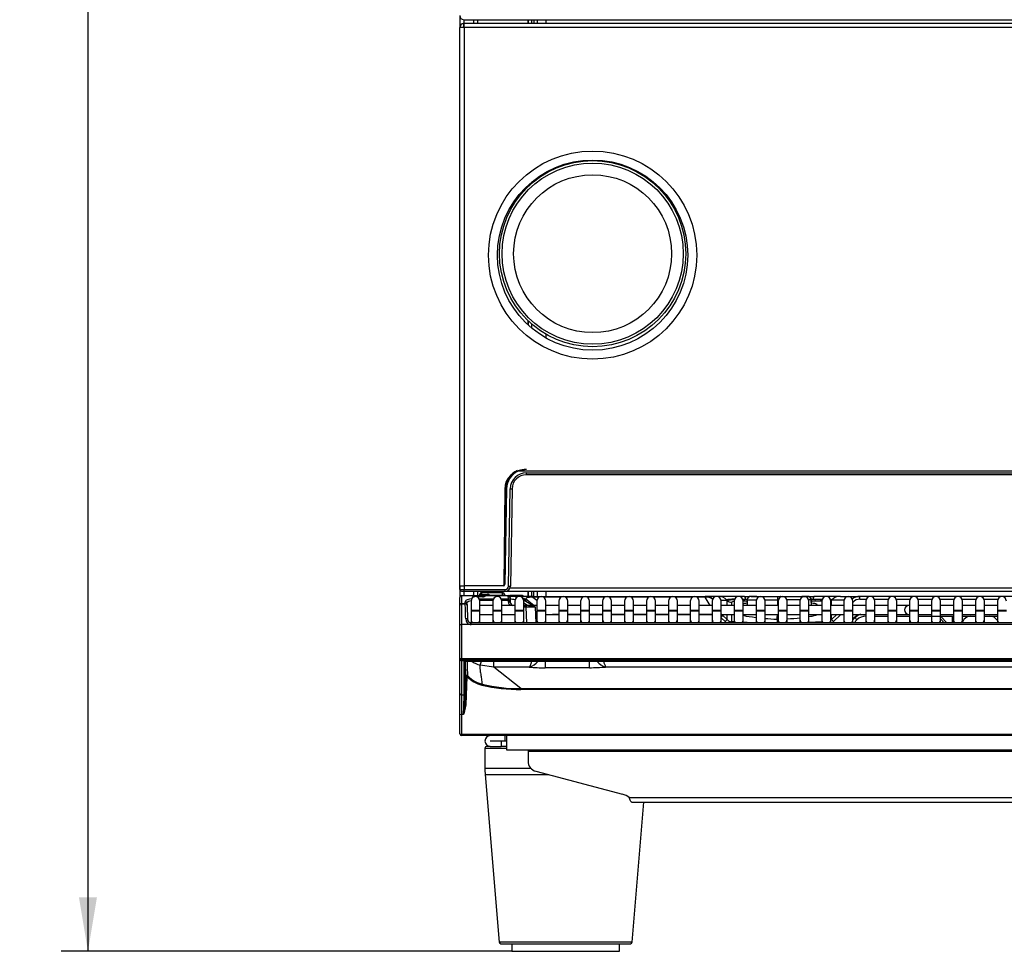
# Model space of a CAD drawing. Header units: millimetres. Extents: x 47 to 352, y 19 to 432.
# Tile 10 of 31: x 47 to 102, y 152 to 204. Entities that reach past the tile are written whole.
import ezdxf
from ezdxf.enums import TextEntityAlignment as Align

# ---------------------------------------------------------------- set-up
doc = ezdxf.new("R2010")
doc.units = ezdxf.units.MM
doc.layers.add('146338PRO-HÜLLEN', color=7, linetype='Continuous')
doc.layers.add('Standard', color=7, linetype='Continuous')
doc.styles.add('SEACAD_Arial', font='arial.ttf')
doc.dimstyles.new('ISO_(mm)', dxfattribs={"dimtxt": 3, "dimasz": 3, "dimexe": 1.5, "dimexo": 0, "dimgap": 0.75, "dimtad": 1, "dimlfac": 5, "dimtxsty": 'SEACAD_Arial', "dimblk1": '_SE_FILLED', "dimblk2": '_SE_FILLED', "dimsah": 1, "dimcen": 1.5, "dimadec": 0, "dimazin": 0, "dimtfac": 0.5, "dimtmove": 0, "dimatfit": 3, "dimfxl": 1, "dimarcsym": 0})

# ---------------------------------------------------------------- blocks, each defined once
blk = doc.blocks.new('SE')
at = {"layer": '146338PRO-HÜLLEN', "color": 7, "linetype": 'Continuous'}
for p, q in [((71.922, 204.54), (71.922, 203.864)), ((72.142, 203.898), (72.142, 204.103)), ((72.158, 204.304), (72.172, 204.304)), ((72.162, 204.104), (72.162, 204.304)), ((72.162, 203.864), (72.162, 204.104)), ((72.162, 204.104), (135.682, 204.104)), ((72.172, 204.304), (135.671, 204.304)), ((72.682, 204.304), (72.682, 204.104)), ((72.922, 204.104), (72.922, 204.304)), ((75.706, 204.304), (75.706, 204.104)), ((75.722, 204.304), (75.722, 204.104)), ((75.938, 204.104), (75.938, 204.304)), ((76.042, 204.304), (76.042, 204.104)), ((76.242, 204.104), (76.242, 204.304)), ((76.722, 204.304), (76.722, 204.104)), ((72.162, 203.864), (71.922, 203.864)), ((71.922, 172.704), (71.922, 203.864)), ((135.682, 203.864), (72.162, 203.864)), ((72.162, 203.864), (72.162, 172.744)), ((76.722, 195.802), (76.722, 195.752)), ((75.706, 195.058), (75.706, 194.982)), ((75.722, 195.073), (75.722, 194.998)), ((75.938, 195.195), (75.938, 195.263)), ((75.706, 187.543), (75.706, 187.309)), ((75.722, 187.528), (75.722, 187.294)), ((75.938, 187.105), (75.938, 187.331)), ((76.722, 186.774), (76.722, 186.565)), ((132.681, 179.142), (75.172, 179.142)), ((75.633, 178.944), (75.633, 179.042)), ((75.633, 179.042), (132.22, 179.042)), ((132.22, 178.944), (75.633, 178.944)), ((74.687, 178.839), (74.687, 178.814)), ((74.423, 178.132), (74.382, 172.803)), ((74.401, 173.044), (74.488, 178.163)), ((74.533, 178.163), (74.44, 172.842)), ((74.639, 172.739), (74.733, 178.158)), ((74.833, 178.158), (74.739, 172.738)), ((71.922, 172.704), (71.922, 172.104)), ((71.926, 172.744), (72.166, 172.744)), ((71.93, 172.542), (71.927, 172.704)), ((72.17, 172.444), (72.03, 172.444)), ((72.162, 172.204), (72.162, 172.444)), ((74.34, 172.744), (72.166, 172.744)), ((72.166, 172.744), (72.17, 172.542)), ((72.17, 172.444), (72.17, 172.542)), ((72.17, 172.542), (74.439, 172.542)), ((74.439, 172.444), (72.17, 172.444)), ((72.682, 172.444), (72.682, 172.2)), ((72.922, 172.204), (72.922, 172.444)), ((73.036, 172.204), (73.039, 172.273)), ((73.039, 172.273), (73.039, 172.283)), ((73.135, 172.264), (73.136, 172.274)), ((73.135, 172.264), (73.448, 172.264)), ((73.135, 172.234), (73.135, 172.264)), ((73.139, 172.359), (73.136, 172.274)), ((73.136, 172.274), (73.448, 172.274)), ((73.139, 172.38), (73.139, 172.359)), ((74.305, 172.38), (73.139, 172.38)), ((74.305, 172.359), (73.139, 172.359)), ((73.448, 172.264), (73.448, 172.274)), ((73.448, 172.234), (73.448, 172.264)), ((74.305, 172.38), (74.305, 172.359)), ((74.309, 172.225), (74.305, 172.359)), ((74.404, 172.283), (74.404, 172.273)), ((74.404, 172.273), (74.407, 172.204)), ((74.439, 172.542), (74.439, 172.444)), ((74.633, 172.444), (74.473, 172.444)), ((74.633, 172.444), (74.633, 172.518)), ((133.22, 172.444), (74.633, 172.444)), ((74.717, 172.64), (133.136, 172.64)), ((75.706, 172.444), (75.706, 172.164)), ((75.722, 172.444), (75.722, 172.164)), ((75.938, 172.164), (75.938, 172.444)), ((76.042, 172.164), (76.042, 172.444)), ((76.242, 172.164), (76.242, 172.444)), ((76.722, 172.444), (76.722, 172.164)), ((71.922, 172.104), (71.922, 172.096)), ((71.922, 171.675), (71.922, 172.096)), ((72.022, 172.204), (72.022, 172.189)), ((72.022, 172.204), (72.61, 172.204)), ((72.022, 172.189), (72.022, 171.768)), ((72.61, 172.189), (72.022, 172.189)), ((72.022, 171.768), (72.022, 171.754)), ((72.022, 171.768), (72.224, 171.768)), ((72.022, 171.754), (72.022, 170.596)), ((72.022, 171.754), (72.225, 171.754)), ((72.224, 171.768), (72.221, 171.865)), ((72.224, 171.768), (72.225, 171.754)), ((72.321, 171.776), (72.324, 171.679)), ((72.546, 171.901), (72.546, 171.401)), ((72.61, 172.189), (72.61, 172.204)), ((72.61, 172.204), (72.73, 172.204)), ((72.61, 172.187), (72.61, 172.189)), ((72.73, 172.204), (73.194, 172.204)), ((72.73, 172.204), (72.73, 172.144)), ((72.74, 172.145), (72.731, 172.145)), ((73.192, 172.144), (72.852, 172.145)), ((73.192, 172.14), (72.868, 172.14)), ((73.012, 172.027), (73.802, 172.027)), ((73.77, 171.934), (73.043, 171.934)), ((73.046, 171.401), (73.046, 171.901)), ((73.133, 172.204), (73.135, 172.234)), ((73.448, 172.234), (73.135, 172.234)), ((73.194, 172.204), (73.354, 172.204)), ((73.194, 172.144), (73.194, 172.204)), ((73.354, 172.201), (73.35, 172.189)), ((74.625, 172.189), (73.35, 172.189)), ((73.354, 172.204), (74.625, 172.204)), ((73.354, 172.204), (73.354, 172.201)), ((73.448, 172.234), (73.448, 172.204)), ((73.448, 172.234), (73.519, 172.234)), ((73.579, 172.225), (74.309, 172.225)), ((73.768, 171.901), (73.768, 171.401)), ((74.234, 172.027), (74.631, 172.027)), ((74.631, 171.934), (74.265, 171.934)), ((74.268, 171.401), (74.268, 171.901)), ((74.309, 172.225), (74.31, 172.204)), ((74.625, 172.204), (74.707, 172.204)), ((74.625, 172.189), (74.625, 172.204)), ((74.631, 172.027), (74.625, 172.189)), ((74.631, 171.934), (74.631, 172.027)), ((74.631, 171.934), (74.731, 171.938)), ((74.634, 171.843), (74.631, 171.934)), ((74.734, 171.847), (74.634, 171.843)), ((74.706, 172.164), (74.72, 172.164)), ((75.408, 172.204), (74.707, 172.204)), ((74.707, 172.165), (74.707, 172.204)), ((74.873, 172.164), (74.72, 172.164)), ((74.725, 172.107), (74.725, 172.1)), ((74.725, 172.1), (74.731, 171.938)), ((74.731, 171.938), (74.734, 171.847)), ((75.991, 172.164), (74.873, 172.164)), ((74.99, 171.901), (74.99, 171.401)), ((75.49, 171.401), (75.49, 171.901)), ((75.694, 171.661), (75.49, 171.778)), ((75.67, 171.949), (75.509, 171.949)), ((75.509, 171.949), (76.009, 171.661)), ((76.054, 171.661), (75.67, 171.949)), ((75.991, 172.164), (85.587, 172.164)), ((75.991, 172.164), (75.991, 172.128)), ((75.991, 172.128), (76.218, 171.958)), ((76.356, 172.128), (75.991, 172.128)), ((76.212, 171.901), (76.212, 171.401)), ((77.578, 172.128), (76.567, 172.128)), ((76.712, 171.401), (76.712, 171.901)), ((77.434, 171.901), (77.434, 171.401)), ((78.8, 172.128), (77.789, 172.128)), ((77.934, 171.401), (77.934, 171.901)), ((78.656, 171.901), (78.656, 171.401)), ((80.022, 172.128), (79.011, 172.128)), ((79.156, 171.401), (79.156, 171.901)), ((79.878, 171.901), (79.878, 171.401)), ((81.244, 172.128), (80.233, 172.128)), ((80.378, 171.401), (80.378, 171.901)), ((81.1, 171.901), (81.1, 171.401)), ((82.466, 172.128), (81.455, 172.128)), ((81.6, 171.401), (81.6, 171.901)), ((82.322, 171.901), (82.322, 171.401)), ((83.688, 172.128), (82.677, 172.128)), ((82.822, 171.401), (82.822, 171.901)), ((83.544, 171.901), (83.544, 171.401)), ((84.91, 172.128), (83.899, 172.128)), ((84.044, 171.401), (84.044, 171.901)), ((84.766, 171.901), (84.766, 171.401)), ((85.59, 172.128), (85.121, 172.128)), ((85.266, 171.401), (85.266, 171.901)), ((86.313, 172.164), (85.587, 172.164)), ((85.59, 172.128), (85.587, 172.164)), ((85.868, 171.661), (85.59, 172.128)), ((85.988, 171.901), (85.988, 171.401)), ((87.765, 172.164), (86.313, 172.164)), ((86.481, 171.959), (86.806, 171.959)), ((86.488, 171.401), (86.488, 171.901)), ((86.813, 171.951), (86.806, 171.959)), ((86.813, 171.661), (86.813, 171.951)), ((87.074, 171.661), (87.074, 171.835)), ((87.21, 171.901), (87.21, 171.401)), ((87.71, 171.401), (87.71, 171.901)), ((87.765, 172.164), (88.084, 172.164)), ((87.936, 171.983), (87.857, 171.985)), ((87.931, 171.967), (87.927, 171.71)), ((87.936, 171.967), (87.931, 171.661)), ((88.465, 172.164), (88.084, 172.164)), ((88.224, 172.164), (88.131, 172.164)), ((88.151, 172.164), (89.63, 172.164)), ((88.432, 171.901), (88.432, 171.401)), ((88.932, 171.401), (88.932, 171.901)), ((89.664, 171.967), (89.618, 171.967)), ((89.618, 171.967), (89.618, 171.661)), ((89.63, 172.164), (89.813, 172.164)), ((89.649, 172.164), (89.642, 172.164)), ((89.654, 171.901), (89.654, 171.401)), ((89.801, 172.164), (89.794, 172.164)), ((89.813, 172.164), (91.293, 172.164)), ((90.154, 171.401), (90.154, 171.901)), ((90.876, 171.901), (90.876, 171.401)), ((91.359, 172.164), (90.978, 172.164)), ((91.205, 172.164), (91.09, 172.164)), ((91.312, 172.164), (91.202, 172.164)), ((91.359, 172.164), (91.678, 172.164)), ((91.376, 171.401), (91.376, 171.901)), ((91.512, 171.661), (91.507, 171.967)), ((91.517, 171.71), (91.512, 171.967)), ((91.586, 171.985), (91.517, 171.983)), ((93.13, 172.164), (91.678, 172.164)), ((92.098, 171.901), (92.098, 171.401)), ((92.598, 171.401), (92.598, 171.901)), ((92.63, 171.951), (92.637, 171.959)), ((92.63, 171.661), (92.63, 171.951)), ((93.326, 171.959), (92.637, 171.959)), ((93.13, 172.164), (94.217, 172.164)), ((93.32, 171.901), (93.32, 171.401)), ((93.82, 171.401), (93.82, 171.901)), ((93.82, 171.834), (93.834, 171.848)), ((132.507, 172.164), (94.217, 172.164)), ((94.217, 172.006), (94.217, 172.164)), ((94.217, 172.006), (94.565, 172.006)), ((94.542, 171.901), (94.542, 171.401)), ((95.018, 172.006), (95.787, 172.006)), ((95.042, 171.401), (95.042, 171.901)), ((95.764, 171.901), (95.764, 171.401)), ((96.24, 172.006), (97.009, 172.006)), ((96.264, 171.401), (96.264, 171.901)), ((96.986, 171.901), (96.986, 171.401)), ((97.462, 172.006), (98.231, 172.006)), ((97.486, 171.401), (97.486, 171.901)), ((98.208, 171.901), (98.208, 171.401)), ((98.684, 172.006), (99.453, 172.006)), ((98.708, 171.401), (98.708, 171.901)), ((99.43, 171.901), (99.43, 171.401)), ((99.906, 172.006), (100.675, 172.006)), ((99.93, 171.401), (99.93, 171.901)), ((100.652, 171.901), (100.652, 171.401)), ((101.128, 172.006), (101.897, 172.006)), ((101.152, 171.401), (101.152, 171.901)), ((101.874, 171.901), (101.874, 171.401)), ((71.922, 171.654), (71.922, 171.675)), ((71.922, 170.601), (71.922, 171.654)), ((72.325, 171.657), (72.324, 171.679)), ((72.325, 171.657), (72.352, 170.892)), ((72.546, 171.401), (73.046, 171.401)), ((72.546, 171.401), (72.546, 171.361)), ((72.546, 171.361), (73.046, 171.361)), ((72.546, 171.361), (72.546, 170.869)), ((73.768, 171.661), (73.046, 171.661)), ((73.046, 171.361), (73.046, 171.401)), ((73.046, 170.869), (73.046, 171.361)), ((73.768, 171.401), (74.268, 171.401)), ((73.768, 171.401), (73.768, 171.361)), ((73.768, 171.361), (74.268, 171.361)), ((73.768, 171.361), (73.768, 170.869)), ((74.99, 171.661), (74.268, 171.661)), ((74.268, 171.361), (74.268, 171.401)), ((74.268, 170.869), (74.268, 171.361)), ((74.99, 171.401), (75.49, 171.401)), ((74.99, 171.401), (74.99, 171.361)), ((74.99, 171.361), (75.49, 171.361)), ((74.99, 171.361), (74.99, 170.869)), ((76.212, 171.661), (75.49, 171.661)), ((75.49, 171.654), (75.625, 171.654)), ((75.625, 171.554), (75.49, 171.554)), ((75.49, 171.361), (75.49, 171.401)), ((75.49, 170.869), (75.49, 171.361)), ((75.625, 171.654), (75.625, 171.554)), ((75.625, 171.654), (76.025, 171.654)), ((75.655, 170.695), (75.625, 171.554)), ((76.125, 171.557), (76.155, 170.695)), ((76.212, 171.401), (76.712, 171.401)), ((76.212, 171.401), (76.212, 171.361)), ((76.212, 171.361), (76.712, 171.361)), ((76.212, 171.361), (76.212, 170.869)), ((77.434, 171.661), (76.712, 171.661)), ((76.712, 171.361), (76.712, 171.401)), ((76.712, 170.869), (76.712, 171.361)), ((77.434, 171.401), (77.934, 171.401)), ((77.434, 171.401), (77.434, 171.361)), ((77.434, 171.361), (77.934, 171.361)), ((77.434, 171.361), (77.434, 170.869)), ((78.656, 171.661), (77.934, 171.661)), ((77.934, 171.361), (77.934, 171.401)), ((77.934, 170.869), (77.934, 171.361)), ((78.656, 171.401), (79.156, 171.401)), ((78.656, 171.401), (78.656, 171.361)), ((78.656, 171.361), (79.156, 171.361)), ((78.656, 171.361), (78.656, 170.869)), ((79.878, 171.661), (79.156, 171.661)), ((79.156, 171.361), (79.156, 171.401)), ((79.156, 170.869), (79.156, 171.361)), ((79.878, 171.401), (80.378, 171.401)), ((79.878, 171.401), (79.878, 171.361)), ((79.878, 171.361), (80.378, 171.361)), ((79.878, 171.361), (79.878, 170.869)), ((81.1, 171.661), (80.378, 171.661)), ((80.378, 171.361), (80.378, 171.401)), ((80.378, 170.869), (80.378, 171.361)), ((81.1, 171.401), (81.6, 171.401)), ((81.1, 171.401), (81.1, 171.361)), ((81.1, 171.361), (81.6, 171.361)), ((81.1, 171.361), (81.1, 170.869)), ((82.322, 171.661), (81.6, 171.661)), ((81.6, 171.361), (81.6, 171.401)), ((81.6, 170.869), (81.6, 171.361)), ((82.322, 171.401), (82.822, 171.401)), ((82.322, 171.401), (82.322, 171.361)), ((82.322, 171.361), (82.822, 171.361)), ((82.322, 171.361), (82.322, 170.869)), ((83.544, 171.661), (82.822, 171.661)), ((82.822, 171.361), (82.822, 171.401)), ((82.822, 170.869), (82.822, 171.361)), ((83.544, 171.401), (84.044, 171.401)), ((83.544, 171.401), (83.544, 171.361)), ((83.544, 171.361), (84.044, 171.361)), ((83.544, 171.361), (83.544, 170.869)), ((84.766, 171.661), (84.044, 171.661)), ((84.044, 171.361), (84.044, 171.401)), ((84.044, 170.869), (84.044, 171.361)), ((84.766, 171.401), (85.266, 171.401)), ((84.766, 171.401), (84.766, 171.361)), ((84.766, 171.361), (85.266, 171.361)), ((84.766, 171.361), (84.766, 170.869)), ((85.988, 171.661), (85.266, 171.661)), ((85.266, 171.361), (85.266, 171.401)), ((85.266, 170.869), (85.266, 171.361)), ((85.988, 171.401), (86.488, 171.401)), ((85.988, 171.401), (85.988, 171.361)), ((85.988, 171.361), (86.488, 171.361)), ((85.988, 171.361), (85.988, 170.869)), ((87.21, 171.661), (86.488, 171.661)), ((86.488, 171.361), (86.488, 171.401)), ((86.488, 170.869), (86.488, 171.361)), ((87.21, 171.401), (87.71, 171.401)), ((87.21, 171.401), (87.21, 171.361)), ((87.21, 171.361), (87.71, 171.361)), ((87.21, 171.361), (87.21, 170.869)), ((88.432, 171.661), (87.71, 171.661)), ((87.71, 171.361), (87.71, 171.401)), ((87.71, 170.869), (87.71, 171.361)), ((88.432, 171.401), (88.932, 171.401)), ((88.432, 171.401), (88.432, 171.361)), ((88.432, 171.361), (88.932, 171.361)), ((88.432, 171.361), (88.432, 170.869)), ((89.654, 171.661), (88.932, 171.661)), ((88.932, 171.361), (88.932, 171.401)), ((88.932, 170.869), (88.932, 171.361)), ((89.654, 171.401), (90.154, 171.401)), ((89.654, 171.401), (89.654, 171.361)), ((89.654, 171.361), (90.154, 171.361)), ((89.654, 171.361), (89.654, 170.869)), ((90.876, 171.661), (90.154, 171.661)), ((90.154, 171.361), (90.154, 171.401)), ((90.154, 170.869), (90.154, 171.361)), ((90.876, 171.401), (91.376, 171.401)), ((90.876, 171.401), (90.876, 171.361)), ((90.876, 171.361), (91.376, 171.361)), ((90.876, 171.361), (90.876, 170.869)), ((92.098, 171.661), (91.376, 171.661)), ((91.376, 171.361), (91.376, 171.401)), ((91.376, 170.869), (91.376, 171.361)), ((92.098, 171.401), (92.598, 171.401)), ((92.098, 171.401), (92.098, 171.361)), ((92.098, 171.361), (92.598, 171.361)), ((92.098, 171.361), (92.098, 170.869)), ((93.32, 171.661), (92.598, 171.661)), ((92.598, 171.361), (92.598, 171.401)), ((92.598, 170.869), (92.598, 171.361)), ((93.32, 171.401), (93.82, 171.401)), ((93.32, 171.401), (93.32, 171.361)), ((93.32, 171.361), (93.82, 171.361)), ((93.32, 171.361), (93.32, 170.869)), ((94.542, 171.661), (93.82, 171.661)), ((93.82, 171.361), (93.82, 171.401)), ((93.82, 170.869), (93.82, 171.361)), ((94.542, 171.401), (95.042, 171.401)), ((94.542, 171.401), (94.542, 171.361)), ((94.542, 171.361), (95.042, 171.361)), ((94.542, 171.361), (94.542, 170.869)), ((95.764, 171.661), (95.042, 171.661)), ((95.042, 171.361), (95.042, 171.401)), ((95.042, 170.869), (95.042, 171.361)), ((95.764, 171.401), (96.264, 171.401)), ((95.764, 171.401), (95.764, 171.361)), ((95.764, 171.361), (96.264, 171.361)), ((95.764, 171.361), (95.764, 170.869)), ((96.956, 171.661), (96.264, 171.661)), ((96.264, 171.361), (96.264, 171.401)), ((96.264, 170.869), (96.264, 171.361)), ((96.986, 171.661), (96.956, 171.661)), ((96.986, 171.401), (97.486, 171.401)), ((96.986, 171.401), (96.986, 171.361)), ((96.986, 171.361), (97.486, 171.361)), ((96.986, 171.361), (96.986, 170.869)), ((98.208, 171.661), (97.486, 171.661)), ((97.486, 171.361), (97.486, 171.401)), ((97.486, 170.869), (97.486, 171.361)), ((98.208, 171.401), (98.708, 171.401)), ((98.208, 171.401), (98.208, 171.361)), ((98.208, 171.361), (98.708, 171.361)), ((98.208, 171.361), (98.208, 170.869)), ((99.43, 171.661), (98.708, 171.661)), ((98.708, 171.361), (98.708, 171.401)), ((98.708, 170.869), (98.708, 171.361)), ((99.43, 171.401), (99.93, 171.401)), ((99.43, 171.401), (99.43, 171.361)), ((99.43, 171.361), (99.93, 171.361)), ((99.43, 171.361), (99.43, 170.869)), ((100.652, 171.661), (99.93, 171.661)), ((99.93, 171.361), (99.93, 171.401)), ((99.93, 170.869), (99.93, 171.361)), ((100.652, 171.401), (101.152, 171.401)), ((100.652, 171.401), (100.652, 171.361)), ((100.652, 171.361), (101.152, 171.361)), ((100.652, 171.361), (100.652, 170.869)), ((101.874, 171.661), (101.152, 171.661)), ((101.152, 171.361), (101.152, 171.401)), ((101.152, 170.869), (101.152, 171.361)), ((101.874, 171.401), (102.374, 171.401)), ((101.874, 171.401), (101.874, 171.361)), ((101.874, 171.361), (102.374, 171.361)), ((101.874, 171.361), (101.874, 170.869)), ((72.546, 170.869), (72.546, 170.696)), ((72.552, 170.59), (72.552, 170.695)), ((106.732, 170.695), (72.552, 170.695)), ((73.046, 171.161), (73.768, 171.161)), ((73.046, 170.695), (73.046, 170.869)), ((73.768, 170.869), (73.768, 170.695)), ((74.268, 171.161), (74.99, 171.161)), ((74.268, 170.695), (74.268, 170.869)), ((74.99, 170.869), (74.99, 170.695)), ((75.49, 170.695), (75.49, 170.869)), ((76.139, 171.161), (76.212, 171.161)), ((76.212, 170.869), (76.212, 170.695)), ((76.712, 171.161), (77.434, 171.161)), ((76.712, 170.695), (76.712, 170.869)), ((77.085, 171.161), (77.085, 171.153)), ((77.434, 171.153), (77.085, 171.153)), ((77.434, 170.869), (77.434, 170.695)), ((77.934, 171.161), (78.656, 171.161)), ((78.656, 171.153), (77.934, 171.153)), ((77.934, 170.695), (77.934, 170.869)), ((78.656, 170.869), (78.656, 170.695)), ((79.156, 171.161), (79.878, 171.161)), ((79.878, 171.153), (79.156, 171.153)), ((79.156, 170.695), (79.156, 170.869)), ((79.878, 170.869), (79.878, 170.695)), ((80.378, 171.161), (81.1, 171.161)), ((81.1, 171.153), (80.378, 171.153)), ((80.378, 170.695), (80.378, 170.869)), ((81.1, 170.869), (81.1, 170.695)), ((81.6, 171.161), (82.322, 171.161)), ((82.322, 171.153), (81.6, 171.153)), ((81.6, 170.695), (81.6, 170.869)), ((82.322, 170.869), (82.322, 170.695)), ((82.822, 171.161), (83.544, 171.161)), ((83.544, 171.153), (82.822, 171.153)), ((82.822, 170.695), (82.822, 170.869)), ((83.544, 170.869), (83.544, 170.695)), ((84.044, 171.161), (84.766, 171.161)), ((84.766, 171.153), (84.044, 171.153)), ((84.044, 170.695), (84.044, 170.869)), ((84.766, 170.869), (84.766, 170.695)), ((85.266, 171.161), (85.988, 171.161)), ((85.988, 171.153), (85.266, 171.153)), ((85.266, 170.695), (85.266, 170.869)), ((85.988, 170.869), (85.988, 170.695)), ((86.488, 171.161), (87.21, 171.161)), ((86.488, 170.972), (86.701, 170.76)), ((86.488, 170.695), (86.488, 170.869)), ((86.583, 171.1), (86.546, 171.161)), ((86.583, 171.1), (86.813, 170.87)), ((86.813, 170.87), (86.813, 171.161)), ((87.074, 170.753), (87.074, 171.161)), ((87.21, 170.746), (87.074, 170.753)), ((87.21, 170.869), (87.21, 170.695)), ((87.71, 171.161), (88.432, 171.161)), ((87.71, 170.695), (87.71, 170.869)), ((88.179, 170.695), (87.71, 170.72)), ((88.432, 170.869), (88.432, 170.695)), ((88.932, 171.161), (89.654, 171.161)), ((88.932, 170.695), (88.932, 170.869)), ((89.617, 170.695), (89.617, 170.87)), ((89.654, 170.869), (89.654, 170.695)), ((90.154, 171.161), (90.876, 171.161)), ((90.154, 170.695), (90.154, 170.869)), ((90.876, 170.869), (90.876, 170.695)), ((91.376, 171.161), (92.098, 171.161)), ((91.376, 170.695), (91.376, 170.869)), ((92.098, 170.739), (91.376, 170.701)), ((92.098, 170.869), (92.098, 170.695)), ((92.598, 171.161), (93.32, 171.161)), ((92.598, 170.695), (92.598, 170.869)), ((92.63, 170.87), (92.63, 171.161)), ((92.63, 170.87), (92.922, 171.161)), ((92.743, 170.76), (93.145, 171.161)), ((93.32, 170.869), (93.32, 170.695)), ((93.82, 171.161), (94.542, 171.161)), ((93.82, 170.909), (94.073, 171.161)), ((93.82, 170.849), (93.94, 170.97)), ((93.82, 170.695), (93.82, 170.869)), ((93.889, 170.695), (94.053, 170.859)), ((94.542, 170.869), (94.542, 170.695)), ((95.042, 171.161), (95.764, 171.161)), ((95.042, 171.064), (95.764, 171.064)), ((95.042, 170.695), (95.042, 170.869)), ((95.764, 170.869), (95.764, 170.695)), ((96.264, 171.161), (96.956, 171.161)), ((96.264, 171.064), (96.986, 171.064)), ((96.264, 170.695), (96.264, 170.869)), ((96.956, 171.161), (96.986, 171.161)), ((96.986, 170.869), (96.986, 170.695)), ((97.486, 171.161), (98.208, 171.161)), ((97.486, 171.064), (99.43, 171.064)), ((97.486, 170.695), (97.486, 170.869)), ((98.208, 170.869), (98.208, 170.695)), ((98.708, 171.161), (99.43, 171.161)), ((98.708, 170.914), (98.917, 170.695)), ((98.708, 170.695), (98.708, 170.869)), ((98.728, 171.034), (99.052, 170.695)), ((99.374, 170.695), (99.367, 171.064)), ((99.43, 170.869), (99.43, 170.695)), ((99.93, 171.161), (100.652, 171.161)), ((99.93, 171.064), (100.652, 171.064)), ((99.93, 170.695), (99.93, 170.869)), ((100.652, 170.869), (100.652, 170.695)), ((101.152, 171.161), (101.874, 171.161)), ((101.152, 171.064), (101.874, 171.064)), ((101.152, 170.695), (101.152, 170.869)), ((101.874, 170.869), (101.874, 170.695)), ((71.922, 168.675), (71.922, 170.601)), ((72.022, 170.596), (72.022, 168.687)), ((72.495, 170.596), (72.022, 170.596)), ((106.732, 170.59), (72.552, 170.59)), ((71.922, 166.768), (71.922, 168.675)), ((71.922, 168.675), (71.922, 168.675)), ((72.022, 168.687), (72.022, 168.662)), ((154.222, 168.687), (72.022, 168.687)), ((72.022, 168.575), (72.022, 168.662)), ((72.022, 168.662), (154.222, 168.662)), ((154.222, 168.575), (72.022, 168.575)), ((72.022, 168.575), (72.022, 166.669)), ((72.164, 166.669), (72.164, 168.542)), ((72.224, 168.555), (72.224, 166.727)), ((72.261, 167.695), (72.242, 168.555)), ((72.285, 168.557), (72.285, 168.557)), ((72.285, 168.557), (107.919, 168.557)), ((72.285, 168.557), (107.919, 168.557)), ((73.827, 168.223), (73.827, 168.557)), ((76.686, 168.55), (76.686, 168.187)), ((79.157, 168.187), (79.157, 168.55)), ((73.827, 168.223), (73.048, 168.332)), ((75.793, 168.223), (73.827, 168.223)), ((75.331, 167.022), (73.827, 168.223)), ((79.157, 168.187), (76.686, 168.187)), ((146.185, 168.223), (80.047, 168.223)), ((72.206, 166.119), (72.261, 167.695)), ((72.321, 167.7), (72.266, 166.125)), ((72.338, 167.683), (72.321, 167.7)), ((72.38, 167.717), (72.365, 167.734)), ((75.331, 167.022), (150.912, 167.022)), ((75.331, 167.022), (75.331, 166.969)), ((150.912, 166.969), (75.331, 166.969)), ((71.922, 165.602), (71.922, 166.768)), ((72.022, 166.669), (72.164, 166.669)), ((72.022, 166.669), (72.022, 165.589)), ((72.206, 166.119), (72.129, 165.589)), ((72.266, 166.125), (72.142, 165.626)), ((72.207, 166.121), (72.202, 166.054)), ((71.922, 164.504), (71.922, 165.602)), ((72.129, 165.589), (72.022, 165.589)), ((72.022, 165.589), (72.022, 164.493)), ((71.922, 164.504), (71.922, 164.504)), ((71.922, 164.5), (71.922, 164.504)), ((72.022, 164.493), (72.022, 164.491)), ((72.022, 164.491), (154.222, 164.491)), ((72.022, 164.404), (72.022, 164.491)), ((154.222, 164.404), (72.022, 164.404)), ((73.622, 164.104), (74.451, 164.104)), ((74.221, 164.103), (73.622, 164.103)), ((74.522, 164.103), (74.221, 164.103)), ((74.221, 164.103), (74.221, 163.803)), ((74.451, 164.104), (74.451, 164.404)), ((74.451, 164.104), (74.522, 164.104)), ((74.522, 164.404), (74.522, 163.604)), ((73.321, 163.703), (74.522, 163.703)), ((73.321, 163.703), (73.321, 162.569)), ((73.622, 163.803), (73.421, 163.803)), ((73.622, 163.803), (74.221, 163.803)), ((74.522, 163.803), (74.221, 163.803)), ((74.522, 163.604), (133.322, 163.604)), ((75.722, 163.604), (75.722, 163.516)), ((75.722, 163.516), (75.722, 162.985)), ((150.522, 163.516), (75.722, 163.516)), ((75.895, 162.569), (73.321, 162.569)), ((76.166, 162.414), (80.983, 161.143)), ((73.335, 162.237), (76.837, 162.237)), ((73.335, 162.237), (74.114, 152.894)), ((81.365, 160.947), (144.878, 160.947)), ((81.502, 160.699), (144.741, 160.699)), ((81.529, 152.894), (82.18, 160.699)), ((81.529, 152.894), (74.114, 152.894)), ((74.214, 152.803), (81.429, 152.803)), ((74.822, 152.803), (74.822, 152.383)), ((80.822, 152.383), (80.822, 152.803)), ((74.822, 152.383), (80.822, 152.383))]:
    blk.add_line(p, q, dxfattribs=at)
for centre, radius in [((79.322, 191.184), 5.8), ((79.322, 191.184), 5.3), ((79.322, 191.263), 5.188), ((79.322, 191.263), 5.048), ((79.322, 191.263), 4.4)]:
    blk.add_circle(centre, radius, dxfattribs=at)
for centre, radius, start, end in [((72.158, 204.54), 0.236, 180, 266.5645), ((72.162, 203.864), 0.24, 94.7802, 180), ((72.162, 203.864), 0.24, 90, 94.7802), ((72.158, 204.54), 0.236, 266.5645, 270), ((72.172, 204.54), 0.236, 266.5645, 270), ((72.162, 203.864), 0.04, 120, 180), ((72.162, 203.864), 0.04, 90, 120), ((75.523, 178.124), 1.1, 90, 179.5606), ((75.633, 178.144), 1.1, 114.7831, 179), ((75.633, 178.143), 1.16, 116.0601, 144.6264), ((75.633, 178.142), 0.9, 90, 179), ((75.633, 178.144), 0.8, 90, 179), ((75.633, 178.144), 1.1, 90, 114.7831), ((75.677, 178.155), 1.189, 146.3339, 179.6198), ((75.311, 179.668), 1.057, 233.8403, 237.0599), ((74.791, 180.068), 1.911, 268.2507, 271.2493), ((74.34, 172.844), 0.1, 270, 359), ((74.425, 174.494), 1.652, 268.5434, 270.5404), ((74.385, 173.104), 0.0603, 270.3224, 358.6788), ((72.042, 176.686), 4.145, 268.4455, 271.7628), ((73.139, 172.28), 0.0999, 89.7886, 178.185), ((73.133, 172.264), 0.0948, 86.6297, 174.7562), ((73.13, 172.18), 0.0948, 86.6282, 165.1817), ((73.135, 172.164), 0.1, 90, 156.4218), ((73.448, 172.074), 0.2, 48.8323, 90), ((73.448, 172.164), 0.1, 44.427, 90), ((74.304, 172.28), 0.0999, 1.815, 90.2114), ((74.31, 172.264), 0.0948, 5.2471, 93.3669), ((74.282, 172.804), 0.1, 325.2395, 359.5606), ((74.438, 172.742), 0.2, 270.0586, 358.9414), ((74.439, 172.744), 0.3, 270, 359), ((72.022, 172.104), 0.1, 90, 180), ((72.022, 171.654), 0.1, 90, 180), ((72.228, 171.672), 0.0963, 4.1513, 92.33), ((-54.647, 167.305), 126.95, 1.6283, 2.00832), ((72.225, 171.654), 0.1, 2, 90), ((72.796, 171.901), 0.25, 0, 180), ((72.61, 172.144), 0.06, 2.0076, 90), ((73.194, 172.434), 0.29, 269.5366, 278.0877), ((73.354, 172.144), 0.06, 90, 162.2298), ((73.591, 172.304), 0.1, 224.427, 270), ((73.292, 172.059), 0.332, 25.8309, 29.9522), ((74.018, 171.901), 0.25, 0, 180), ((74.315, 172.13), 0.0948, 51.7891, 93.3722), ((74.625, 172.104), 0.1, 2.0076, 90), ((74.934, 171.854), 0.3, 182.0076, 219.9385), ((74.712, 170.593), 1.571, 75.4162, 89.7193), ((74.595, 169.764), 2.244, 79.6195, 86.7455), ((74.934, 171.854), 0.2, 182.0076, 254.354), ((75.24, 171.901), 0.25, 0, 180), ((75.408, 172.104), 0.1, 36.8699, 90), ((76.462, 171.901), 0.25, 0, 180), ((77.684, 171.901), 0.25, 0, 180), ((78.906, 171.901), 0.25, 0, 180), ((80.128, 171.901), 0.25, 0, 180), ((81.35, 171.901), 0.25, 0, 180), ((82.572, 171.901), 0.25, 0, 180), ((83.794, 171.901), 0.25, 0, 180), ((85.016, 171.901), 0.25, 0, 180), ((86.238, 171.901), 0.25, 0, 180), ((88.131, 147.816), 24.171, 92.1852, 93.1254), ((87.46, 171.901), 0.25, 0, 180), ((88.131, 147.816), 24.171, 90.6489, 91.0532), ((88.131, 171.964), 0.2, 89.9991, 178.9983), ((88.143, 171.956), 0.208, 87.4313, 177.019), ((88.834, 1030.084), 858.117, 269.940068, 269.973179), ((88.682, 171.901), 0.25, 0, 180), ((88.834, 1030.084), 858.117, 270.005091, 270.052383), ((89.904, 171.901), 0.25, 0, 180), ((91.126, 171.901), 0.25, 0, 180), ((91.3, 171.956), 0.208, 2.9789, 92.5845), ((91.312, 171.964), 0.2, 1.0017, 90.0009), ((91.312, 147.816), 24.171, 88.0262, 89.3511), ((92.348, 171.901), 0.25, 0, 180), ((91.312, 147.816), 24.171, 86.8746, 86.9388), ((93.57, 171.901), 0.25, 0, 180), ((94.217, 171.462), 0.701, 89.9837, 127.6856), ((94.792, 171.901), 0.25, 0, 180), ((96.014, 171.901), 0.25, 0, 180), ((97.236, 171.901), 0.25, 0, 180), ((98.458, 171.901), 0.25, 0, 180), ((99.68, 171.901), 0.25, 0, 180), ((100.902, 171.901), 0.25, 0, 180), ((102.124, 171.901), 0.25, 0, 180), ((76.235, 120.092), 51.465, 90.1229, 90.6797), ((76.025, 171.554), 0.1, 2.0076, 90), ((86.081, 170.596), 0.711, 45.1274, 54.9536), ((96.956, 171.411), 0.25, 90, 270), ((72.584, 170.916), 0.332, 180.7299, 254.3925), ((72.564, 170.909), 0.219, 182.1367, 256.957), ((72.563, 170.902), 0.211, 182.5877, 241.709), ((72.563, 170.902), 0.211, 245.23, 256.6463), ((72.552, 170.883), 0.187, 258.4781, 269.9593), ((87.097, 171.155), 0.402, 225.097, 266.7523), ((88.062, 171.19), 1.556, 348.1944, 359.0757), ((90.98, 195.14), 24.308, 266.7106, 266.7872), ((89.722, 172.749), 1.881, 266.8238, 267.9279), ((92.346, 171.155), 0.402, 309.3259, 314.903), ((94.548, 170.361), 0.86, 110.6501, 134.9298), ((96.226, 173.195), 3.19, 224.2291, 227.0679), ((94.551, 170.356), 0.708, 90.2526, 134.6808), ((100.4, 170.564), 0.5, 90, 160.0087), ((101.444, 170.564), 0.5, 30.7121, 90), ((-9.275, 166.364), 81.651, 0.96105, 1.53956), ((73.489, 169.87), 1.6, 235.6238, 254.0014), ((65.691, 171.259), 7.918, 338.3004, 339.9672), ((75.371, 169.39), 1.241, 289.9165, 317.5585), ((80.462, 169.38), 1.229, 222.4042, 250.2857), ((82.188, 169.151), 2.334, 194.8395, 203.4375), ((76.62, 177.537), 9.351, 264.9326, 270.404), ((78.829, 187.013), 18.829, 270.9983, 273.7081), ((72.321, 167.692), 0.06, 43.5092, 177.8181), ((73.535, 168.842), 1.667, 224.0599, 256.8056), ((73.53, 168.825), 1.596, 223.9364, 256.9027), ((73.693, 167.105), 0.55, 162.5666, 168.0582), ((75.335, 176.618), 9.649, 256.9386, 269.9737), ((75.334, 176.595), 9.573, 256.9252, 269.9834), ((-4.046, 168.612), 76.235, 357.72752, 358.53938), ((56.175, 171.332), 16.956, 340.2019, 340.3332), ((72.022, 164.504), 0.1, 182.0076, 270), ((73.622, 164.103), 0.3, 90, 270), ((73.622, 164.103), 0.0004, 90, 270), ((73.421, 163.703), 0.1, 90, 180), ((77.321, 162.569), 4, 180, 184.768), ((74.214, 152.903), 0.1, 184.768, 270), ((81.429, 152.903), 0.1, 270, 355.232)]:
    blk.add_arc(centre, radius, start, end, dxfattribs=at)
for centre, major_axis, ratio, start_param, end_param in [((74.473, 178.164), (-0.06, 0.001), 0.015272, 1.815707, 3.141593), ((74.639, 172.74), (0.1, -0.0017), 0.013088, 4.712617, 6.283185), ((72.022, 172.096), (0.1, 0), 0.927184, 1.570796, 3.141593), ((72.022, 171.675), (-0.1, 0), 0.927184, 4.712389, 6.283185), ((72.621, 171.865), (0.4, -0.003), 0.403684, 1.587641, 3.158437), ((72.221, 171.772), (0.0999, 0.0035), 0.927105, 0, 1.538432), ((72.61, 172.133), (0.06, 0.0021), 0.927104, 0.243761, 1.538309), ((72.73, 172.187), (-0.12, 0.001), 0.387555, 0.015234, 1.579635), ((72.61, 172.131), (0.06, 0.0021), 0.927104, 0.282239, 1.538309), ((72.731, 172.085), (0, -0.06), 0.002042, 3.141593, 3.404366), ((73.194, 172.202), (-0.16, -0.001), 0.38754, 1.557708, 2.920948), ((73.192, 172.084), (0, -0.06), 0.002042, 3.115595, 3.525566), ((73.354, 172.142), (-0.06, 0.0021), 0.989056, 4.747046, 5.988135), ((73.35, 172.133), (0.0521, -0.0298), 0.906527, 2.049955, 3.146111), ((73.579, 172.314), (0.0658, 0.0753), 0.796326, 3.141593, 3.973709), ((74.625, 172.096), (0.0999, 0.0035), 0.927104, 0, 1.538309), ((74.631, 171.934), (0.0999, 0.0035), 0.927104, 0, 1.538309), ((74.72, 172.004), (0, 0.16), 0.650613, 0, 0.132611), ((74.873, 170.564), (0, 1.6), 0.996195, 6.102833, 6.283185), ((74.873, 170.564), (0, 1.6), 0.996195, 5.759587, 5.926001), ((75.429, 171.811), (0.08, 0.139), 0.008708, 0.043593, 0.700485), ((85.587, 171.464), (0, -0.7), 0.996155, 2.479194, 3.141593), ((85.59, 171.443), (0.601, 0.358), 0.96994, 0.400583, 1.046785), ((86.313, 171.464), (0, -0.7), 0.996155, 2.356194, 3.141593), ((87.095, 172.233), (-0.4, 0), 0.996184, 0.789236, 1.518652), ((89.472, 171.586), (2.398, -0.251), 0.073777, 2.811521, 3.149316), ((89.472, 171.586), (2.398, -0.251), 0.073777, -3.993029, -3.879083), ((87.765, 171.464), (0, -0.7), 0.197588, 2.411007, 3.141593), ((89.63, 171.964), (0, 0.2), 0.056912, 0, 1.553343), ((89.813, 171.964), (0, -0.2), 0.056912, 2.613062, 3.141593), ((89.972, 171.586), (-2.398, -0.251), 0.073777, 3.61437, 3.991366), ((91.678, 171.464), (0, -0.7), 0.197588, 3.141593, 3.872179), ((92.348, 172.233), (0.4, 0), 0.996184, 5.382858, 5.493949), ((93.13, 171.464), (0, -0.7), 0.996155, 3.141593, 3.926991), ((93.834, 171.845), (-0.113, 0.113), 0.012327, -1.558441, -1.432417), ((94.218, 171.466), (-0.533, 0.102), 0.995863, 4.902038, 5.687436), ((72.252, 170.889), (0.0999, 0.0035), 0.234798, 0, 1.562597), ((72.495, 170.601), (-0.02, -0.098), 0.010479, 1.519495, 3.152127), ((72.796, 170.869), (0.25, 0), 0.984808, 3.141593, 3.921519), ((72.796, 170.869), (0.25, 0), 0.984808, 5.503259, 6.283185), ((74.018, 170.869), (0.25, 0), 0.984808, 3.141593, 3.921519), ((74.018, 170.869), (0.25, 0), 0.984808, 5.503259, 6.283185), ((75.24, 170.869), (0.25, 0), 0.984808, 3.141593, 3.921519), ((75.24, 170.869), (0.25, 0), 0.984808, 5.503259, 6.283185), ((76.462, 170.869), (0.25, 0), 0.984808, 3.141593, 3.921519), ((76.462, 170.869), (0.25, 0), 0.984808, 5.503259, 6.283185), ((76.969, 172.961), (1.459, -1.181), 0.937439, 5.333131, 5.424414), ((77.684, 170.869), (0.25, 0), 0.984808, 3.141593, 3.921519), ((77.684, 170.869), (0.25, 0), 0.984808, 5.503259, 6.283185), ((78.906, 170.869), (0.25, 0), 0.984808, 3.141593, 3.921519), ((78.906, 170.869), (0.25, 0), 0.984808, 5.503259, 6.283185), ((80.128, 170.869), (0.25, 0), 0.984808, 3.141593, 3.921519), ((80.128, 170.869), (0.25, 0), 0.984808, 5.503259, 6.283185), ((81.35, 170.869), (0.25, 0), 0.984808, 3.141593, 3.921519), ((81.35, 170.869), (0.25, 0), 0.984808, 5.503259, 6.283185), ((82.572, 170.869), (0.25, 0), 0.984808, 3.141593, 3.921519), ((82.572, 170.869), (0.25, 0), 0.984808, 5.503259, 6.283185), ((83.794, 170.869), (0.25, 0), 0.984808, 3.141593, 3.921519), ((83.794, 170.869), (0.25, 0), 0.984808, 5.503259, 6.283185), ((85.016, 170.869), (0.25, 0), 0.984808, 3.141593, 3.921519), ((85.016, 170.869), (0.25, 0), 0.984808, 5.503259, 6.283185), ((86.238, 170.869), (0.25, 0), 0.984808, 3.141593, 3.921519), ((86.238, 170.869), (0.25, 0), 0.984808, 5.503259, 6.283185), ((86.47, 170.987), (0.113, 0.113), 0.012327, 0.061993, 1.403006), ((86.701, 170.757), (0.113, 0.113), 0.012327, 0.061993, 1.558441), ((87.095, 171.159), (0, -0.563), 0.994661, 5.501625, 5.68051), ((87.066, 170.594), (0.008, 0.16), 0.000915, 0.087266, 0.884811), ((87.46, 170.869), (0.25, 0), 0.984808, 3.141593, 3.921519), ((87.46, 170.869), (0.25, 0), 0.984808, 5.503259, 6.283185), ((88.682, 170.869), (0.25, 0), 0.984808, 3.141593, 3.921519), ((88.682, 170.869), (0.25, 0), 0.984808, 5.503259, 6.283185), ((89.633, 171.169), (-0.017, -0.3), 0.042598, 0.087346, 1.555707), ((89.904, 170.869), (0.25, 0), 0.984808, 3.141593, 3.921519), ((89.904, 170.869), (0.25, 0), 0.984808, 5.503259, 6.283185), ((91.126, 170.869), (-0.25, 0), 0.984808, 0, 0.779927), ((91.126, 170.869), (-0.25, 0), 0.984808, 2.361666, 3.141593), ((92.348, 170.869), (0.25, 0), 0.984808, 3.141593, 3.921519), ((92.348, 170.869), (0.25, 0), 0.984808, 5.503259, 6.283185), ((92.743, 170.757), (-0.113, 0.113), 0.012327, 4.724744, 6.221192), ((92.348, 171.159), (0, -0.563), 0.994661, 0.602675, 0.78156), ((93.57, 170.869), (0.25, 0), 0.984808, 3.141593, 3.921519), ((93.57, 170.869), (0.25, 0), 0.984808, 5.503259, 6.283185), ((94.792, 170.869), (0.25, 0), 0.984808, 3.141593, 3.921519), ((94.792, 170.869), (0.25, 0), 0.984808, 5.503259, 6.283185), ((96.014, 170.869), (0.25, 0), 0.984808, 3.141593, 3.921519), ((96.014, 170.869), (0.25, 0), 0.984808, 5.503259, 6.283185), ((97.236, 170.869), (0.25, 0), 0.984808, 3.141593, 3.921519), ((97.236, 170.869), (0.25, 0), 0.984808, 5.503259, 6.283185), ((98.458, 170.869), (-0.25, 0), 0.984808, 0, 0.779927), ((98.458, 170.869), (-0.25, 0), 0.984808, 2.361666, 3.141593), ((98.936, 171.268), (-0.012, 0.326), 0.920964, 2.214019, 2.336983), ((98.728, 171.037), (0.0723, 0.0691), 0.025227, 4.400502, 4.688263), ((99.68, 170.869), (-0.25, 0), 0.984808, 0, 0.779927), ((99.68, 170.869), (-0.25, 0), 0.984808, 2.361666, 3.141593), ((100.902, 170.869), (-0.25, 0), 0.984808, 0, 0.779927), ((100.902, 170.869), (-0.25, 0), 0.984808, 2.361666, 3.141593), ((102.124, 170.869), (-0.25, 0), 0.984808, 0, 0.779927), ((72.022, 170.601), (-0.1, 0), 0.052336, 0, 1.570796), ((72.551, 170.905), (0.009, -0.315), 0.952321, 6.062478, 6.254557), ((72.022, 168.675), (-0.1, 0), 0.1256, 4.712389, 6.283185), ((72.022, 168.675), (0.1, 0), 0.123749, 1.570796, 3.141593), ((72.022, 168.675), (-0.1, 0), 0.121869, 0, 1.570796), ((72.022, 168.675), (0.1, 0), 0.992546, 3.141593, 4.712389), ((72.284, 168.543), (-0.12, 0), 0.123668, 4.706097, 6.283089), ((72.164, 168.602), (0.06, 0), 0.992546, 4.712389, 5.311007), ((72.321, 167.692), (-0.06, 0.0021), 0.121796, 4.716571, 6.278804), ((72.022, 166.768), (0.1, 0), 0.992546, 3.141593, 4.712389), ((72.164, 166.729), (0.06, 0), 0.992546, 4.712389, 6.247499), ((72.177, 165.436), (0.046, 1.3), 0.004346, -1.017327, -0.122019), ((72.022, 165.602), (0.1, 0), 0.121869, 3.141593, 4.712389), ((72.022, 164.505), (-0.1, -0.0018), 0.121832, 0.002135, 1.568662), ((72.022, 164.504), (0.0999, 0.0035), 0.121796, 3.141593, 4.70812), ((76.322, 162.985), (-0.6, 0), 0.984808, 0, 1.308997), ((80.724, 160.192), (1, 0), 0.984808, 0.874662, 1.308997)]:
    blk.add_ellipse(centre, major_axis=major_axis, ratio=ratio, start_param=start_param, end_param=end_param, dxfattribs=at)
for points, knots in [([(74.443, 172.984), (74.443, 172.983), (74.436, 172.983), (74.414, 172.984), (74.398, 172.984), (74.383, 172.984)], [0, 0, 0, 0, 0.5, 0.5, 1, 1, 1, 1]), ([(72.03, 172.444), (72.004, 172.444), (71.978, 172.454), (71.941, 172.49), (71.93, 172.516), (71.93, 172.542)], [0, 0, 0, 0, 0.5, 0.5, 1, 1, 1, 1]), ([(72.321, 171.776), (72.319, 171.818), (72.373, 171.891), (72.497, 171.925), (72.552, 171.931)], [0, 0, 0, 0, 0.5, 0.8646326, 0.8646326, 0.8646326, 0.8646326]), ([(72.731, 172.145), (72.723, 172.145), (72.71, 172.145), (72.692, 172.147), (72.68, 172.149), (72.671, 172.151), (72.668, 172.151), (72.667, 172.15)], [0, 0, 0, 0, 0.15738, 0.304028, 0.4402311, 0.567716, 0.7326066, 0.7326066, 0.7326066, 0.7326066]), ([(73.135, 172.234), (73.109, 172.234), (73.084, 172.227), (73.06, 172.212), (73.056, 172.208), (73.052, 172.204)], [0, 0, 0, 0, 0.5, 0.5, 0.630797, 0.630797, 0.630797, 0.630797]), ([(73.297, 172.163), (73.297, 172.163), (73.296, 172.162), (73.286, 172.158), (73.268, 172.153), (73.252, 172.149), (73.24, 172.148), (73.235, 172.147)], [0.0842386, 0.0842386, 0.0842386, 0.0842386, 0.2176737, 0.5048116, 0.6809009, 0.880212, 1, 1, 1, 1]), ([(86.806, 171.959), (86.801, 171.995), (86.919, 172.023), (87.181, 172.023), (87.245, 172.021)], [0, 0, 0, 0, 0.5, 0.6390251, 0.6390251, 0.6390251, 0.6390251]), ([(87.927, 172.013), (87.925, 171.99), (87.921, 171.943), (87.903, 171.885), (87.906, 171.863), (87.919, 171.853)], [0, 0, 0, 0, 0.047624, 0.1136825, 0.2535528, 0.2535528, 0.2535528, 0.2535528]), ([(90.897, 171.967), (90.896, 171.967), (90.847, 171.967), (90.76, 171.967), (90.631, 171.967), (90.515, 171.967), (90.399, 171.967), (90.281, 171.967), (90.196, 171.967), (90.15, 171.967), (90.143, 171.967)], [0.7003646, 0.7003646, 0.7003646, 0.7003646, 0.7016157, 0.7501141, 0.7843719, 0.8177595, 0.8502841, 0.8819473, 0.912749, 0.9180527, 0.9180527, 0.9180527, 0.9180527]), ([(91.507, 171.967), (91.507, 171.967), (91.499, 171.967), (91.456, 171.967), (91.399, 171.967), (91.363, 171.967)], [0.3144977, 0.3144977, 0.3144977, 0.3144977, 0.3622007, 0.4279253, 0.4978507, 0.4978507, 0.4978507, 0.4978507]), ([(91.525, 171.853), (91.537, 171.863), (91.541, 171.885), (91.523, 171.943), (91.518, 171.99), (91.516, 172.013)], [0.7464472, 0.7464472, 0.7464472, 0.7464472, 0.8863175, 0.952376, 1, 1, 1, 1]), ([(91.536, 171.798), (91.652, 171.787), (91.854, 171.753), (91.847, 171.7), (91.752, 171.665), (91.741, 171.661)], [0.3222972, 0.3222972, 0.3222972, 0.3222972, 0.5, 0.75, 0.7796687, 0.7796687, 0.7796687, 0.7796687]), ([(88.425, 170.971), (88.147, 171.004), (87.865, 171.051), (87.716, 171.095), (87.691, 171.105)], [0.2713649, 0.2713649, 0.2713649, 0.2713649, 0.5, 0.5609004, 0.5609004, 0.5609004, 0.5609004]), ([(91.831, 171.162), (91.836, 171.136), (91.741, 171.089), (91.492, 171.039), (91.379, 171.021)], [0.3061542, 0.3061542, 0.3061542, 0.3061542, 0.5, 0.618387, 0.618387, 0.618387, 0.618387]), ([(75.915, 168.552), (75.912, 168.539), (75.9, 168.482), (75.882, 168.415), (75.862, 168.352), (75.846, 168.311), (75.831, 168.278), (75.818, 168.257), (75.808, 168.243), (75.801, 168.234), (75.794, 168.227), (75.794, 168.224), (75.794, 168.223)], [0.4642417, 0.4642417, 0.4642417, 0.4642417, 0.5021451, 0.6276814, 0.6904496, 0.7532177, 0.8159859, 0.878754, 0.9101381, 0.9415221, 0.9729062, 0.999544, 0.999544, 0.999544, 0.999544]), ([(73.048, 168.332), (73.046, 168.325), (73.043, 168.311), (73.039, 168.289), (73.037, 168.266), (73.036, 168.241), (73.036, 168.205), (73.04, 168.154), (73.051, 168.071), (73.066, 167.96), (73.092, 167.789), (73.128, 167.558), (73.154, 167.371), (73.168, 167.27)], [0, 0, 0, 0, 0.023084, 0.047126, 0.072126, 0.098085, 0.125004, 0.182872, 0.25, 0.368637, 0.5, 0.728707, 1, 1, 1, 1]), ([(72.365, 167.734), (72.363, 167.734), (72.358, 167.731), (72.342, 167.719), (72.332, 167.709), (72.321, 167.7)], [0, 0, 0, 0, 0.5, 0.5, 1, 1, 1, 1]), ([(72.338, 167.683), (72.348, 167.692), (72.358, 167.702), (72.374, 167.714), (72.379, 167.717), (72.38, 167.717)], [0, 0, 0, 0, 0.5, 0.5, 1, 1, 1, 1]), ([(72.206, 166.119), (72.206, 166.121), (72.213, 166.123), (72.235, 166.125), (72.251, 166.125), (72.266, 166.125)], [0, 0, 0, 0, 0.5, 0.5, 1, 1, 1, 1]), ([(81.502, 160.699), (81.493, 160.699), (81.483, 160.705), (81.462, 160.729), (81.451, 160.748), (81.427, 160.795), (81.415, 160.823), (81.391, 160.883), (81.378, 160.915), (81.365, 160.947)], [0.5148592, 0.5148592, 0.5148592, 0.5148592, 0.625, 0.625, 0.75, 0.75, 0.875, 0.875, 1, 1, 1, 1])]:
    blk.add_open_spline(points, degree=3, knots=knots, dxfattribs=at)
for points in [[(75.67, 171.949), (75.637, 171.988), (75.61, 172.051), (75.667, 172.107), (75.799, 172.131), (75.918, 172.131), (75.991, 172.128)], [(87.685, 171.999), (87.74, 171.995), (87.798, 171.99), (87.857, 171.985)], [(87.699, 171.767), (87.751, 171.78), (87.826, 171.79), (87.92, 171.799)], [(87.927, 171.733), (87.922, 171.704), (87.917, 171.679), (87.913, 171.656)], [(91.53, 171.656), (91.526, 171.679), (91.521, 171.704), (91.516, 171.733)], [(91.586, 171.985), (91.797, 172.003), (91.982, 172.015), (92.136, 172.019)], [(92.581, 172), (92.621, 171.99), (92.64, 171.976), (92.637, 171.959)], [(89.585, 170.872), (89.359, 170.885), (89.136, 170.901), (88.928, 170.919)], [(90.88, 170.955), (90.662, 170.931), (90.415, 170.909), (90.158, 170.891)]]:
    blk.add_open_spline(points, degree=3, dxfattribs=at)
blk = doc.blocks.new('DMBLK7')
at = {"layer": 'Standard', "linetype": 'Continuous'}
for points in [[(50.703, 279.012), (51.703, 279.012), (51.203, 282.012)], [(50.703, 155.383), (51.203, 152.383), (51.703, 155.383)]]:
    blk.add_hatch(color=7, dxfattribs=at).paths.add_polyline_path(points)
at = {"layer": 'Standard', "color": 7, "linetype": 'Continuous'}
for p, q in [((77.427, 282.012), (49.703, 282.012)), ((51.203, 282.012), (51.203, 152.383)), ((74.822, 152.383), (49.703, 152.383))]:
    blk.add_line(p, q, dxfattribs=at)
at = {"layer": 'Standard', "color": 7, "linetype": 'Continuous', "style": 'SEACAD_Arial'}
blk.add_text('648,15', height=3, rotation=90, dxfattribs=at).set_placement((47.453, 210.741), align=Align.TOP_LEFT)
blk = doc.blocks.new('_SE_FILLED')
at = {"color": 0}
blk.add_line((0, 0), (-1, 0), dxfattribs=at)
blk.add_solid([(0, 0), (-1, -0.1665), (-1, 0.1665), (0, 0)], dxfattribs=at)

msp = doc.modelspace()

# ---------------------------------------------------------------- block references
at = {"layer": 'Standard'}
msp.add_blockref('SE', (0, 0), dxfattribs=at)

# ---------------------------------------------------------------- dimensions: what is measured, and where the dimension line sits
at = {"layer": 'Standard', "color": 7, "linetype": 'Continuous'}
dim = msp.add_linear_dim(base=(51.20321, 152.38277), p1=(102.22037, 282.01183), p2=(74.82163, 152.38277), angle=90, text='\\A1;<>', dimstyle='ISO_(mm)', dxfattribs=at)
dim.commit()
dim.dimension.update_dxf_attribs({"geometry": 'DMBLK7', "text_midpoint": (51.20321, 217.1973), "dimtype": 160})

doc.saveas('drawing.dxf')
